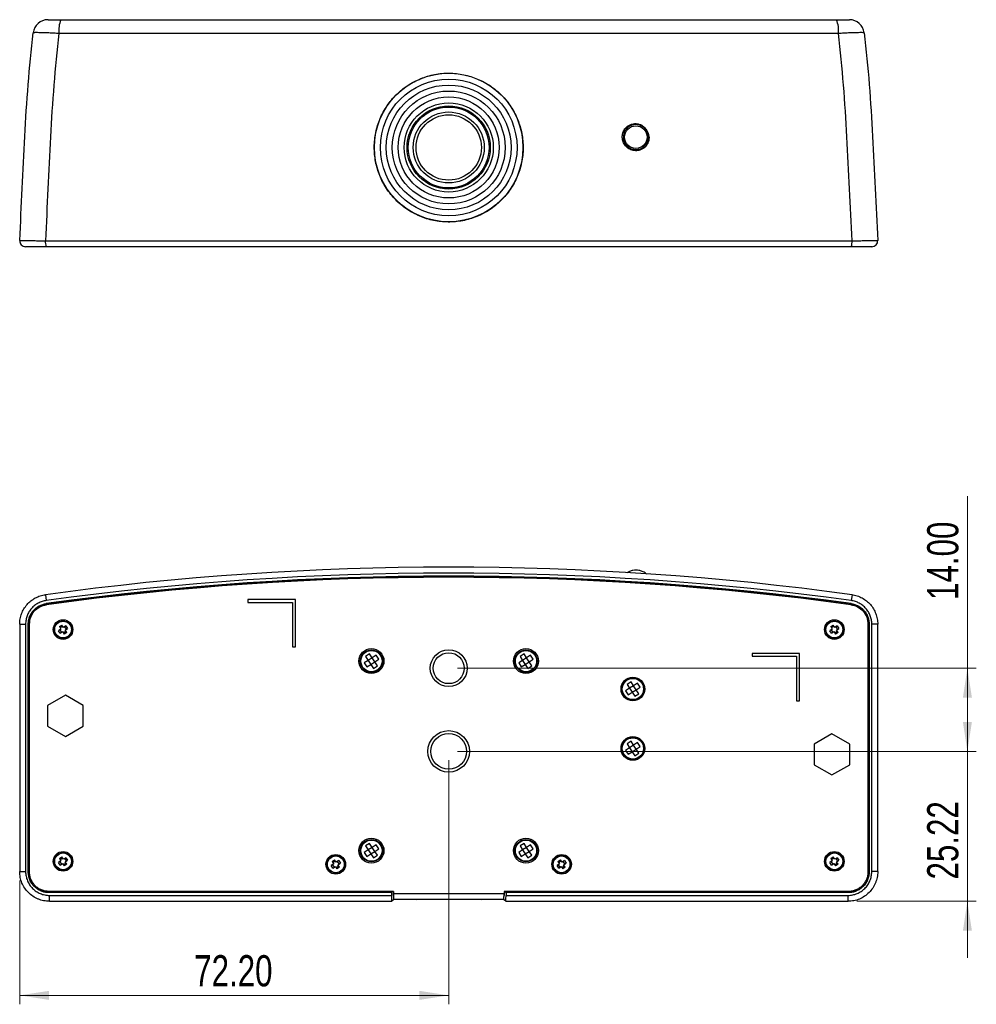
# Model space of a CAD drawing. Header units: millimetres. Extents: x 25 to 391, y 50 to 266.
# Tile 2 of 9: x 93 to 201, y 50 to 160. Entities that reach past the tile are written whole.
import ezdxf

# ---------------------------------------------------------------- set-up
doc = ezdxf.new("R2010")
doc.units = ezdxf.units.MM
doc.styles.add('SLDTEXTSTYLE0', font='TXT', dxfattribs={"width": 0.75})
doc.dimstyles.new('SLDDIMSTYLE2', dxfattribs={"dimtxt": 3.5, "dimasz": 3.302, "dimexe": 0, "dimexo": 0.0625, "dimgap": 0.875, "dimtad": 1, "dimlfac": 1.5, "dimrnd": 1e-09, "dimzin": 4, "dimdsep": 46, "dimtxsty": 'SLDTEXTSTYLE0', "dimsah": 1, "dimcen": 0.09, "dimadec": 0, "dimazin": 1, "dimtfac": 1, "dimtofl": 0, "dimtmove": 0, "dimatfit": 3, "dimfxl": 1, "dimfrac": 2, "dimtolj": 1, "dimtzin": 12, "dimarcsym": 0})
doc.dimstyles.new('SLDDIMSTYLE3', dxfattribs={"dimtxt": 3.5, "dimasz": 3.302, "dimexe": 0, "dimexo": 0.0625, "dimgap": 0.875, "dimtad": 1, "dimlfac": 1.5, "dimrnd": 1e-09, "dimzin": 12, "dimdsep": 46, "dimtxsty": 'SLDTEXTSTYLE0', "dimsah": 1, "dimcen": 0.09, "dimadec": 0, "dimazin": 3, "dimtfac": 1, "dimtmove": 0, "dimatfit": 0, "dimfxl": 1, "dimfrac": 2, "dimtolj": 1, "dimtzin": 12, "dimarcsym": 0})

# ---------------------------------------------------------------- blocks, each defined once
blk = doc.blocks.new('_D_2')
at = {"color": 7, "linetype": 'Continuous', "lineweight": 0}
for p, q in [((199.58, 87.68), (199.58, 106.97)), ((142.39, 87.68), (200.58, 87.68)), ((199.58, 87.68), (199.58, 78.35)), ((142.39, 78.35), (200.58, 78.35))]:
    blk.add_line(p, q, dxfattribs=at)
at = {"color": 7, "linetype": 'Continuous', "lineweight": 18}
for points in [[(199.58, 87.68), (199.08, 84.38), (200.09, 84.38)], [(199.58, 78.35), (200.09, 81.65), (199.08, 81.65)]]:
    blk.add_solid(points, dxfattribs=at)
at = {"color": 7, "linetype": 'Continuous', "lineweight": 18, "insert": (195.07, 95.34), "char_height": 3.5, "attachment_point": 1, "rotation": 90, "style": 'SLDTEXTSTYLE0'}
blk.add_mtext('14.00', dxfattribs=at)
blk = doc.blocks.new('_D_3')
at = {"color": 7, "linetype": 'Continuous', "lineweight": 0}
for p, q in [((199.58, 78.35), (199.58, 84.7)), ((142.39, 78.35), (200.58, 78.35)), ((199.58, 78.35), (199.58, 61.53)), ((187.19, 61.53), (200.58, 61.53)), ((199.58, 61.53), (199.58, 55.18))]:
    blk.add_line(p, q, dxfattribs=at)
at = {"color": 7, "linetype": 'Continuous', "lineweight": 18}
for points in [[(199.58, 78.35), (200.09, 81.65), (199.08, 81.65)], [(199.58, 61.53), (199.08, 58.23), (200.09, 58.23)]]:
    blk.add_solid(points, dxfattribs=at)
at = {"color": 7, "linetype": 'Continuous', "lineweight": 18, "insert": (195.07, 63.98), "char_height": 3.5, "attachment_point": 1, "rotation": 90, "style": 'SLDTEXTSTYLE0'}
blk.add_mtext('25.22', dxfattribs=at)
blk = doc.blocks.new('_D_4')
at = {"color": 7, "linetype": 'Continuous', "lineweight": 0}
for p, q in [((141.39, 77.35), (141.39, 49.98)), ((93.26, 63.86), (93.26, 49.98)), ((141.39, 50.98), (93.26, 50.98))]:
    blk.add_line(p, q, dxfattribs=at)
at = {"color": 7, "linetype": 'Continuous', "lineweight": 18}
for points in [[(93.26, 50.98), (96.56, 50.47), (96.56, 51.49)], [(141.39, 50.98), (138.09, 51.49), (138.09, 50.47)]]:
    blk.add_solid(points, dxfattribs=at)
at = {"color": 7, "linetype": 'Continuous', "lineweight": 18, "insert": (112.84, 55.49), "char_height": 3.5, "attachment_point": 1, "style": 'SLDTEXTSTYLE0'}
blk.add_mtext('72.20', dxfattribs=at)

msp = doc.modelspace()

# ---------------------------------------------------------------- linework, layer by layer
at = {"color": 7, "linetype": 'Continuous', "lineweight": 25}
for p, q in [((97.8835, 160.4277), (184.8985, 160.4277)), ((185.1171, 158.8806), (97.6649, 158.8806)), ((96.1439, 135.629), (186.6381, 135.629)), ((186.5476, 134.961), (96.2344, 134.961)), ((96.1439, 95.9276), (96.2344, 95.2671)), ((124.1919, 95.4026), (118.8586, 95.4026)), ((118.8586, 95.4026), (118.8586, 95.0692)), ((118.8586, 95.0692), (123.8586, 95.0692)), ((123.8586, 95.0692), (123.8586, 90.0692)), ((124.1919, 90.0692), (124.1919, 95.4026)), ((186.6381, 95.9276), (186.5476, 95.2671)), ((96.2454, 94.9319), (96.2501, 94.8973)), ((186.5366, 94.9319), (186.5319, 94.8973)), ((93.2598, 92.6244), (93.2598, 64.8613)), ((93.9264, 92.6244), (93.9264, 64.8613)), ((94.2253, 64.8305), (94.2253, 92.6198)), ((94.2253, 92.6198), (94.2602, 92.6198)), ((94.2602, 64.8305), (94.2602, 92.6198)), ((94.3586, 64.8305), (94.3586, 92.6198)), ((97.8936, 92.0619), (97.6146, 91.8796)), ((97.7969, 91.6005), (97.6146, 91.8796)), ((97.7113, 92.3409), (97.9904, 92.5232)), ((97.7113, 92.3409), (97.8936, 92.0619)), ((97.7541, 91.9707), (97.9364, 91.6917)), ((97.7969, 91.6005), (98.0759, 91.7828)), ((98.0815, 92.3837), (97.8025, 92.2014)), ((98.1727, 92.2442), (97.9904, 92.5232)), ((98.0759, 91.7828), (98.2583, 91.5038)), ((98.1671, 91.6433), (98.4462, 91.8256)), ((98.4517, 92.4265), (98.1727, 92.2442)), ((98.5373, 91.6861), (98.2583, 91.5038)), ((98.4945, 92.0563), (98.3122, 92.3353)), ((98.355, 91.9651), (98.6341, 92.1474)), ((98.5373, 91.6861), (98.355, 91.9651)), ((98.4517, 92.4265), (98.6341, 92.1474)), ((184.427, 92.0619), (184.1479, 91.8796)), ((184.3302, 91.6005), (184.1479, 91.8796)), ((184.2447, 92.3409), (184.5237, 92.5232)), ((184.2447, 92.3409), (184.427, 92.0619)), ((184.2874, 91.9707), (184.4698, 91.6917)), ((184.3302, 91.6005), (184.6093, 91.7828)), ((184.6149, 92.3837), (184.3358, 92.2014)), ((184.706, 92.2442), (184.5237, 92.5232)), ((184.6093, 91.7828), (184.7916, 91.5038)), ((184.7004, 91.6433), (184.9795, 91.8256)), ((184.9851, 92.4265), (184.706, 92.2442)), ((185.0707, 91.6861), (184.7916, 91.5038)), ((185.0279, 92.0563), (184.8456, 92.3353)), ((184.8883, 91.9651), (185.1674, 92.1474)), ((185.0707, 91.6861), (184.8883, 91.9651)), ((184.9851, 92.4265), (185.1674, 92.1474)), ((188.4234, 92.6198), (188.4234, 64.8305)), ((188.5567, 92.6198), (188.5218, 92.6198)), ((188.5218, 92.6198), (188.5218, 64.8305)), ((188.5567, 92.6198), (188.5567, 64.8305)), ((188.8555, 64.8613), (188.8555, 92.6244)), ((189.5222, 64.8613), (189.5222, 92.6244)), ((123.8586, 90.0692), (124.1919, 90.0692)), ((132.3552, 88.5576), (131.9087, 88.2659)), ((132.51, 89.2958), (132.0635, 89.0041)), ((132.0635, 89.0041), (132.3552, 88.5576)), ((132.8017, 88.8493), (132.3552, 88.5576)), ((132.3552, 88.5576), (132.6469, 88.1111)), ((132.8017, 88.8493), (132.51, 89.2958)), ((132.6469, 88.1111), (133.0934, 88.4028)), ((133.2482, 89.141), (132.8017, 88.8493)), ((133.0934, 88.4028), (132.8017, 88.8493)), ((133.0934, 88.4028), (133.5399, 88.6945)), ((133.3851, 87.9563), (133.0934, 88.4028)), ((133.5399, 88.6945), (133.2482, 89.141)), ((149.6886, 88.5576), (149.2421, 88.2659)), ((149.8433, 89.2958), (149.3969, 89.0041)), ((149.3969, 89.0041), (149.6886, 88.5576)), ((150.135, 88.8493), (149.6886, 88.5576)), ((149.6886, 88.5576), (149.9803, 88.1111)), ((150.135, 88.8493), (149.8433, 89.2958)), ((149.9803, 88.1111), (150.4268, 88.4028)), ((150.5815, 89.141), (150.135, 88.8493)), ((150.4268, 88.4028), (150.135, 88.8493)), ((150.4268, 88.4028), (150.8732, 88.6945)), ((150.7185, 87.9563), (150.4268, 88.4028)), ((150.8732, 88.6945), (150.5815, 89.141)), ((180.7567, 89.3468), (175.4234, 89.3468)), ((175.4234, 89.3468), (175.4234, 89.0135)), ((175.4234, 89.0135), (180.4234, 89.0135)), ((180.4234, 89.0135), (180.4234, 84.0135)), ((180.7567, 84.0135), (180.7567, 89.3468)), ((131.9087, 88.2659), (132.2004, 87.8194)), ((132.2004, 87.8194), (132.6469, 88.1111)), ((132.6469, 88.1111), (132.9386, 87.6646)), ((132.9386, 87.6646), (133.3851, 87.9563)), ((149.2421, 88.2659), (149.5338, 87.8194)), ((149.5338, 87.8194), (149.9803, 88.1111)), ((149.9803, 88.1111), (150.272, 87.6646)), ((150.272, 87.6646), (150.7185, 87.9563)), ((161.8433, 86.1624), (161.3969, 85.8707)), ((162.135, 85.7159), (161.8433, 86.1624)), ((161.6886, 85.4242), (161.2421, 85.1325)), ((161.2421, 85.1325), (161.5338, 84.686)), ((161.3969, 85.8707), (161.6886, 85.4242)), ((162.135, 85.7159), (161.6886, 85.4242)), ((161.6886, 85.4242), (161.9803, 84.9777)), ((161.9803, 84.9777), (162.4268, 85.2694)), ((162.5815, 86.0076), (162.135, 85.7159)), ((162.4268, 85.2694), (162.135, 85.7159)), ((162.4268, 85.2694), (162.8732, 85.5611)), ((162.7185, 84.823), (162.4268, 85.2694)), ((162.8732, 85.5611), (162.5815, 86.0076)), ((98.391, 84.6562), (96.391, 83.5015)), ((100.391, 83.5015), (98.391, 84.6562)), ((161.5338, 84.686), (161.9803, 84.9777)), ((161.9803, 84.9777), (162.272, 84.5312)), ((162.272, 84.5312), (162.7185, 84.823)), ((180.4234, 84.0135), (180.7567, 84.0135)), ((96.391, 83.5015), (96.391, 81.1921)), ((100.391, 81.1921), (100.391, 83.5015)), ((96.391, 81.1921), (98.391, 80.0374)), ((98.391, 80.0374), (100.391, 81.1921)), ((184.391, 80.3229), (182.391, 79.1682)), ((186.391, 79.1682), (184.391, 80.3229)), ((161.6886, 78.7576), (161.2421, 78.4659)), ((161.2421, 78.4659), (161.5338, 78.0194)), ((161.8433, 79.4958), (161.3969, 79.2041)), ((161.3969, 79.2041), (161.6886, 78.7576)), ((162.135, 79.0493), (161.6886, 78.7576)), ((161.6886, 78.7576), (161.9803, 78.3111)), ((162.135, 79.0493), (161.8433, 79.4958)), ((161.9803, 78.3111), (162.4268, 78.6028)), ((162.5815, 79.341), (162.135, 79.0493)), ((162.4268, 78.6028), (162.135, 79.0493)), ((162.4268, 78.6028), (162.8732, 78.8945)), ((162.7185, 78.1563), (162.4268, 78.6028)), ((162.8732, 78.8945), (162.5815, 79.341)), ((182.391, 79.1682), (182.391, 76.8588)), ((186.391, 76.8588), (186.391, 79.1682)), ((161.5338, 78.0194), (161.9803, 78.3111)), ((161.9803, 78.3111), (162.272, 77.8646)), ((162.272, 77.8646), (162.7185, 78.1563)), ((182.391, 76.8588), (184.391, 75.7041)), ((184.391, 75.7041), (186.391, 76.8588)), ((132.51, 68.0291), (132.0635, 67.7374)), ((132.0635, 67.7374), (132.3552, 67.2909)), ((132.8017, 67.5826), (132.3552, 67.2909)), ((132.8017, 67.5826), (132.51, 68.0291)), ((133.2482, 67.8743), (132.8017, 67.5826)), ((133.0934, 67.1361), (132.8017, 67.5826)), ((133.0934, 67.1361), (133.5399, 67.4278)), ((133.5399, 67.4278), (133.2482, 67.8743)), ((149.8433, 68.0291), (149.3969, 67.7374)), ((149.3969, 67.7374), (149.6886, 67.2909)), ((150.135, 67.5826), (149.6886, 67.2909)), ((150.135, 67.5826), (149.8433, 68.0291)), ((150.5815, 67.8743), (150.135, 67.5826)), ((150.4268, 67.1361), (150.135, 67.5826)), ((150.4268, 67.1361), (150.8732, 67.4278)), ((150.8732, 67.4278), (150.5815, 67.8743)), ((97.7113, 66.3409), (97.9904, 66.5232)), ((97.7113, 66.3409), (97.8936, 66.0619)), ((98.0815, 66.3837), (97.8025, 66.2014)), ((98.1727, 66.2442), (97.9904, 66.5232)), ((98.4517, 66.4265), (98.1727, 66.2442)), ((98.4945, 66.0563), (98.3122, 66.3353)), ((98.4517, 66.4265), (98.6341, 66.1474)), ((132.3552, 67.2909), (131.9087, 66.9992)), ((131.9087, 66.9992), (132.2004, 66.5527)), ((132.2004, 66.5527), (132.6469, 66.8444)), ((132.3552, 67.2909), (132.6469, 66.8444)), ((132.6469, 66.8444), (133.0934, 67.1361)), ((132.6469, 66.8444), (132.9386, 66.3979)), ((132.9386, 66.3979), (133.3851, 66.6896)), ((133.3851, 66.6896), (133.0934, 67.1361)), ((149.6886, 67.2909), (149.2421, 66.9992)), ((149.2421, 66.9992), (149.5338, 66.5527)), ((149.5338, 66.5527), (149.9803, 66.8444)), ((149.6886, 67.2909), (149.9803, 66.8444)), ((149.9803, 66.8444), (150.4268, 67.1361)), ((149.9803, 66.8444), (150.272, 66.3979)), ((150.272, 66.3979), (150.7185, 66.6896)), ((150.7185, 66.6896), (150.4268, 67.1361)), ((184.2447, 66.3409), (184.5237, 66.5232)), ((184.2447, 66.3409), (184.427, 66.0619)), ((184.6149, 66.3837), (184.3358, 66.2014)), ((184.706, 66.2442), (184.5237, 66.5232)), ((184.9851, 66.4265), (184.706, 66.2442)), ((185.0279, 66.0563), (184.8456, 66.3353)), ((184.9851, 66.4265), (185.1674, 66.1474)), ((97.8936, 66.0619), (97.6146, 65.8796)), ((97.7969, 65.6005), (97.6146, 65.8796)), ((97.7541, 65.9707), (97.9364, 65.6917)), ((97.7969, 65.6005), (98.0759, 65.7828)), ((98.0759, 65.7828), (98.2583, 65.5038)), ((98.1671, 65.6433), (98.4462, 65.8256)), ((98.5373, 65.6861), (98.2583, 65.5038)), ((98.355, 65.9651), (98.6341, 66.1474)), ((98.5373, 65.6861), (98.355, 65.9651)), ((128.4936, 65.7285), (128.2146, 65.5462)), ((128.3969, 65.2672), (128.2146, 65.5462)), ((128.3113, 66.0076), (128.5904, 66.1899)), ((128.3113, 66.0076), (128.4936, 65.7285)), ((128.3541, 65.6374), (128.5364, 65.3583)), ((128.3969, 65.2672), (128.6759, 65.4495)), ((128.6815, 66.0504), (128.4025, 65.8681)), ((128.7727, 65.9109), (128.5904, 66.1899)), ((128.6759, 65.4495), (128.8583, 65.1704)), ((128.7671, 65.31), (129.0462, 65.4923)), ((129.0517, 66.0932), (128.7727, 65.9109)), ((129.1373, 65.3527), (128.8583, 65.1704)), ((129.0945, 65.723), (128.9122, 66.002)), ((128.955, 65.6318), (129.2341, 65.8141)), ((129.1373, 65.3527), (128.955, 65.6318)), ((129.0517, 66.0932), (129.2341, 65.8141)), ((153.827, 65.7285), (153.5479, 65.5462)), ((153.7302, 65.2672), (153.5479, 65.5462)), ((153.6447, 66.0076), (153.9237, 66.1899)), ((153.6447, 66.0076), (153.827, 65.7285)), ((153.6874, 65.6374), (153.8698, 65.3583)), ((153.7302, 65.2672), (154.0093, 65.4495)), ((154.0149, 66.0504), (153.7358, 65.8681)), ((154.106, 65.9109), (153.9237, 66.1899)), ((154.0093, 65.4495), (154.1916, 65.1704)), ((154.1004, 65.31), (154.3795, 65.4923)), ((154.3851, 66.0932), (154.106, 65.9109)), ((154.4707, 65.3527), (154.1916, 65.1704)), ((154.4279, 65.723), (154.2456, 66.002)), ((154.2883, 65.6318), (154.5674, 65.8141)), ((154.4707, 65.3527), (154.2883, 65.6318)), ((154.3851, 66.0932), (154.5674, 65.8141)), ((184.427, 66.0619), (184.1479, 65.8796)), ((184.3302, 65.6005), (184.1479, 65.8796)), ((184.2874, 65.9707), (184.4698, 65.6917)), ((184.3302, 65.6005), (184.6093, 65.7828)), ((184.6093, 65.7828), (184.7916, 65.5038)), ((184.7004, 65.6433), (184.9795, 65.8256)), ((185.0707, 65.6861), (184.7916, 65.5038)), ((184.8883, 65.9651), (185.1674, 66.1474)), ((185.0707, 65.6861), (184.8883, 65.9651)), ((94.2253, 64.8305), (94.2602, 64.8305)), ((188.5567, 64.8305), (188.5218, 64.8305)), ((135.1814, 62.6359), (96.5546, 62.6359)), ((96.5546, 62.5026), (96.5546, 62.5375)), ((135.0035, 62.5375), (96.5546, 62.5375)), ((134.9616, 62.5026), (96.5546, 62.5026)), ((96.5907, 62.198), (134.9616, 62.198)), ((134.9616, 62.5026), (135.0035, 62.5375)), ((134.9616, 62.5026), (134.9616, 62.198)), ((135.0035, 62.5375), (135.0035, 62.6359)), ((135.1782, 62.6359), (135.1782, 62.1757)), ((135.1835, 62.1749), (135.1782, 62.1757)), ((135.1834, 62.1757), (135.1782, 62.1757)), ((135.1814, 62.6359), (135.1814, 62.4026)), ((135.1814, 62.4026), (147.6006, 62.4026)), ((147.5985, 62.1749), (147.6038, 62.1757)), ((147.6038, 62.1757), (147.5985, 62.1757)), ((147.6006, 62.6359), (147.6006, 62.4026)), ((186.2274, 62.6359), (147.6006, 62.6359)), ((147.6038, 62.6359), (147.6038, 62.1757)), ((147.7785, 62.6359), (147.7785, 62.5375)), ((147.7785, 62.5375), (147.8204, 62.5026)), ((186.2274, 62.5375), (147.7785, 62.5375)), ((147.8204, 62.5026), (147.8204, 62.198)), ((186.2274, 62.5026), (147.8204, 62.5026)), ((147.8204, 62.198), (186.1913, 62.198)), ((186.2274, 62.5026), (186.2274, 62.5375)), ((96.5907, 61.5313), (134.9965, 61.5313)), ((135.2428, 61.7359), (134.998, 61.532)), ((147.5657, 61.7359), (135.2163, 61.7359)), ((147.7839, 61.532), (147.5392, 61.7359)), ((147.7855, 61.5313), (186.1913, 61.5313))]:
    msp.add_line(p, q, dxfattribs=at)
at = {"color": 1, "linetype": 'Continuous', "lineweight": 25}
for p, q in [((96.2501, 94.8973), (96.2635, 94.7998)), ((186.5319, 94.8973), (186.5185, 94.7998)), ((93.2598, 92.6244), (93.9264, 92.6244)), ((94.2602, 92.6198), (94.3586, 92.6198)), ((188.5218, 92.6198), (188.4234, 92.6198)), ((189.5222, 92.6244), (188.8555, 92.6244)), ((93.2598, 64.8613), (93.9264, 64.8613)), ((94.2602, 64.8305), (94.3586, 64.8305)), ((188.5218, 64.8305), (188.4234, 64.8305)), ((189.5222, 64.8613), (188.8555, 64.8613)), ((96.5546, 62.5375), (96.5546, 62.6359)), ((96.5907, 61.5313), (96.5907, 62.198)), ((186.1913, 61.5313), (186.1913, 62.198)), ((186.2274, 62.5375), (186.2274, 62.6359))]:
    msp.add_line(p, q, dxfattribs=at)
at = {"color": 7, "linetype": 'Continuous', "lineweight": 25, "flags": 128}
for points in [[(138.0742, 61.7359), (137.731, 61.7002), (137.3878, 61.7359)], [(145.3942, 61.7359), (145.051, 61.7002), (144.7078, 61.7359)]]:
    msp.add_lwpolyline(points, dxfattribs=at)
at = {"color": 7, "linetype": 'Continuous', "lineweight": 25}
for centre, radius in [((141.391, 146.0944), 8.3333), ((141.391, 146.0944), 7.6667), ((141.391, 146.0944), 7), ((141.391, 146.0944), 6.3333), ((141.391, 146.0944), 5.6667), ((141.391, 146.0944), 5), ((141.391, 146.0944), 4.6667), ((141.391, 146.0944), 4.5333), ((141.391, 146.0944), 3.9825), ((141.391, 146.0944), 3.6667), ((162.391, 147.261), 1.2667), ((98.1243, 92.0135), 1.1), ((98.1243, 92.0135), 0.9732), ((98.1243, 92.0135), 0.9399), ((184.6577, 92.0135), 1.1), ((184.6577, 92.0135), 0.9732), ((184.6577, 92.0135), 0.9399), ((132.7243, 88.4802), 1.4), ((132.7243, 88.4802), 1.2577), ((132.7243, 88.4802), 1.191), ((141.391, 87.6802), 2.0667), ((150.0577, 88.4802), 1.4), ((150.0577, 88.4802), 1.2577), ((150.0577, 88.4802), 1.191), ((141.391, 87.6802), 1.7333), ((162.0577, 85.3468), 1.3333), ((162.0577, 85.3468), 1.2577), ((162.0577, 85.3468), 1.191), ((141.391, 78.3468), 2.3333), ((141.391, 78.3468), 2), ((162.0577, 78.6802), 1.3333), ((162.0577, 78.6802), 1.2577), ((162.0577, 78.6802), 1.191), ((132.7243, 67.2135), 1.4), ((150.0577, 67.2135), 1.4), ((132.7243, 67.2135), 1.2577), ((132.7243, 67.2135), 1.191), ((150.0577, 67.2135), 1.2577), ((150.0577, 67.2135), 1.191), ((98.1243, 66.0135), 1.1), ((98.1243, 66.0135), 0.9732), ((98.1243, 66.0135), 0.9399), ((128.7243, 65.6802), 1.1), ((128.7243, 65.6802), 0.9732), ((128.7243, 65.6802), 0.9399), ((154.0577, 65.6802), 1.1), ((154.0577, 65.6802), 0.9732), ((154.0577, 65.6802), 0.9399), ((184.6577, 66.0135), 1.1), ((184.6577, 66.0135), 0.9732), ((184.6577, 66.0135), 0.9399)]:
    msp.add_circle(centre, radius, dxfattribs=at)
for centre, radius, start, end in [((96.4381, 158.761), 1.6667, 90, 173.341629), ((100.6985, 159.2409), 3.055, 157.139858, 186.772675), ((182.0835, 159.2409), 3.055, 353.227325, 22.860142), ((186.3439, 158.761), 1.6667, 6.658371, 90), ((161.0165, 148.0156), 0.4701, 32.014733, 48.150654), ((162.391, 147.261), 1.4, 286.524144, 134.192086), ((162.3768, 145.6931), 0.4701, 12.565577, 28.701498), ((93.9264, 135.6277), 0.6667, 177.062858, 270), ((97.4428, 135.4649), 1.3093, 172.796941, 202.632832), ((185.3392, 135.4649), 1.3093, 337.367168, 7.203059), ((188.8555, 135.6277), 0.6667, 270, 2.937142), ((141.391, -234.3198), 333.3327, 82.198493, 97.801507), ((141.391, -234.3198), 332.666, 82.198493, 97.801507), ((141.391, -234.3198), 332.3324, 82.192527, 97.807473), ((141.391, -234.3198), 332.2975, 82.192527, 97.807473), ((141.391, -234.3198), 332.199, 82.192527, 97.807473)]:
    msp.add_arc(centre, radius, start, end, dxfattribs=at)
for centre, start_param, end_param in [((134.9965, 62.198), 1.57079633, 3.18522588), ((135.2163, 62.4026), 1.57079633, 3.14159265), ((147.5657, 62.4026), 3.14159265, 4.71238898), ((147.7855, 62.198), 3.09795942, 4.71238898)]:
    msp.add_ellipse(centre, major_axis=(0, 0.6667), ratio=0.05240778, start_param=start_param, end_param=end_param, dxfattribs=at)
for points, knots in [([(96.4381, 160.4277), (96.4381, 160.4277), (96.4473, 160.4277), (96.4831, 160.4277), (96.5096, 160.4277), (96.58, 160.4277), (96.6242, 160.4277), (96.7266, 160.4277), (96.7851, 160.4277), (96.9172, 160.4277), (96.9904, 160.4277), (97.146, 160.4277), (97.229, 160.4277), (97.4944, 160.4277), (97.6843, 160.4277), (97.8835, 160.4277)], [0, 0, 0, 0, 0.125, 0.125, 0.25, 0.25, 0.375, 0.375, 0.5, 0.5, 0.625, 0.625, 0.75, 0.75, 1, 1, 1, 1]), ([(184.8985, 160.4277), (184.9981, 160.4277), (185.0966, 160.4277), (185.2859, 160.4277), (185.3771, 160.4277), (185.5529, 160.4277), (185.6375, 160.4277), (185.7932, 160.4277), (185.8652, 160.4277), (185.9971, 160.4277), (186.0566, 160.4277), (186.1587, 160.4277), (186.202, 160.4277), (186.308, 160.4277), (186.3439, 160.4277), (186.3439, 160.4277)], [0, 0, 0, 0, 0.125, 0.125, 0.25, 0.25, 0.375, 0.375, 0.5, 0.5, 0.625, 0.625, 0.75, 0.75, 1, 1, 1, 1]), ([(93.2607, 135.6619), (93.3604, 137.6063), (93.451, 139.5514), (93.6319, 143.4407), (93.7222, 145.385), (93.935, 149.2717), (94.0582, 151.213), (94.3691, 155.0889), (94.5573, 157.0235), (94.7827, 158.9543)], [0, 0, 0, 0, 0.25, 0.25, 0.5, 0.5, 0.75, 0.75, 1, 1, 1, 1]), ([(97.6649, 158.8806), (97.4663, 158.8914), (97.2731, 158.9013), (96.8971, 158.9195), (96.7132, 158.9279), (96.3611, 158.9428), (96.1958, 158.9492), (95.886, 158.9601), (95.7404, 158.9646), (95.4774, 158.9713), (95.3608, 158.9735), (95.1567, 158.9757), (95.0686, 158.9757), (94.9278, 158.9733), (94.8746, 158.9711), (94.8023, 158.9643), (94.7833, 158.9598), (94.7827, 158.9543)], [0, 0, 0, 0, 0.125, 0.125, 0.25, 0.25, 0.375, 0.375, 0.5, 0.5, 0.625, 0.625, 0.75, 0.75, 0.875, 0.875, 1, 1, 1, 1]), ([(97.6649, 158.8806), (97.4389, 156.9534), (97.2506, 155.0224), (96.9397, 151.1534), (96.8167, 149.2154), (96.6042, 145.3355), (96.514, 143.3945), (96.3334, 139.5119), (96.2431, 137.5702), (96.1439, 135.629)], [0, 0, 0, 0, 0.25, 0.25, 0.5, 0.5, 0.75, 0.75, 1, 1, 1, 1]), ([(187.9993, 158.9543), (187.9987, 158.9598), (187.9801, 158.9643), (187.9084, 158.971), (187.8549, 158.9733), (187.7135, 158.9757), (187.627, 158.9757), (187.4235, 158.9735), (187.3051, 158.9713), (187.0424, 158.9646), (186.8991, 158.9602), (186.5893, 158.9494), (186.4208, 158.9428), (186.0708, 158.928), (185.8891, 158.9197), (185.512, 158.9014), (185.3157, 158.8913), (185.1171, 158.8806)], [0, 0, 0, 0, 0.125, 0.125, 0.25, 0.25, 0.375, 0.375, 0.5, 0.5, 0.625, 0.625, 0.75, 0.75, 0.875, 0.875, 1, 1, 1, 1]), ([(186.6381, 135.629), (186.5389, 137.5699), (186.4486, 139.5111), (186.2681, 143.3932), (186.1778, 145.3343), (185.9654, 149.2131), (185.8425, 151.1512), (185.5314, 155.0222), (185.343, 156.9536), (185.1171, 158.8806)], [0, 0, 0, 0, 0.25, 0.25, 0.5, 0.5, 0.75, 0.75, 1, 1, 1, 1]), ([(187.9993, 158.9543), (188.2247, 157.0237), (188.4129, 155.0887), (188.724, 151.2108), (188.8471, 149.2694), (189.0598, 145.3838), (189.1502, 143.4394), (189.331, 139.5506), (189.4216, 137.6061), (189.5213, 135.6619)], [0, 0, 0, 0, 0.25, 0.25, 0.5, 0.5, 0.75, 0.75, 1, 1, 1, 1]), ([(147.8804, 151.3336), (147.5333, 151.7623), (147.15, 152.1498), (146.5227, 152.6718), (146.3049, 152.8358), (145.8512, 153.1435), (145.6147, 153.2874), (144.8931, 153.6791), (144.3919, 153.8905), (143.6102, 154.1336), (143.3436, 154.2025), (142.8043, 154.3134), (142.534, 154.3552), (141.7212, 154.4406), (141.1769, 154.4446), (140.3565, 154.3695), (140.0827, 154.3307), (139.5459, 154.2275), (139.0167, 154.0985), (138.5028, 153.9186), (137.9965, 153.7131), (137.746, 153.5967), (137.0166, 153.2129), (136.5622, 152.9131), (135.9272, 152.3992), (135.7233, 152.2172), (135.3317, 151.8309), (135.1453, 151.6278), (134.6218, 150.9983), (134.3166, 150.5483), (133.9248, 149.8275), (133.8047, 149.5782), (133.5916, 149.073), (133.4981, 148.8168), (133.256, 148.0376), (133.1454, 147.5042), (133.0297, 146.4083), (133.0266, 145.8622), (133.1007, 145.05), (133.1387, 144.7801), (133.2415, 144.2423), (133.3069, 143.9732), (133.5399, 143.1857), (133.7446, 142.682), (134.1247, 141.9577), (134.2641, 141.7211), (134.5668, 141.2608), (134.7284, 141.04), (135.2424, 140.4046), (135.624, 140.0169), (136.2562, 139.49), (136.4773, 139.3236), (136.9299, 139.0166), (137.3952, 138.7333), (137.8855, 138.4968), (138.3883, 138.284), (138.6473, 138.1891), (139.4351, 137.9439), (139.9686, 137.8342), (140.7808, 137.7481), (141.0536, 137.7325), (141.6032, 137.7284), (141.8792, 137.74), (142.6953, 137.8146), (143.2296, 137.9168), (144.0162, 138.1489), (144.2773, 138.2401), (144.786, 138.4466), (145.0335, 138.5617), (145.7563, 138.9414), (146.2118, 139.2403), (146.8541, 139.7595), (147.0592, 139.9429), (147.4477, 140.3259), (147.8159, 140.7265), (148.1439, 141.1616), (148.4514, 141.6143), (148.5956, 141.8508), (148.9881, 142.5728), (149.1997, 143.0738), (149.5243, 144.1145), (149.6368, 144.6589), (149.7515, 145.7427), (149.756, 146.2866), (149.6819, 147.1053), (149.6433, 147.3794), (149.5406, 147.9167), (149.412, 148.446), (149.2329, 148.9597), (149.0282, 149.4654), (148.9127, 149.715), (148.5289, 150.4466), (148.2275, 150.9049), (147.8804, 151.3336)], [0, 0, 0, 0, 0.03125, 0.03125, 0.046875, 0.046875, 0.0625, 0.0625, 0.09375, 0.09375, 0.109375, 0.109375, 0.125, 0.125, 0.15625, 0.15625, 0.171875, 0.171875, 0.1875, 0.203125, 0.203125, 0.21875, 0.21875, 0.25, 0.25, 0.265625, 0.265625, 0.28125, 0.28125, 0.3125, 0.3125, 0.328125, 0.328125, 0.34375, 0.34375, 0.375, 0.375, 0.40625, 0.40625, 0.421875, 0.421875, 0.4375, 0.4375, 0.46875, 0.46875, 0.484375, 0.484375, 0.5, 0.5, 0.53125, 0.53125, 0.546875, 0.546875, 0.5625, 0.578125, 0.578125, 0.59375, 0.59375, 0.625, 0.625, 0.640625, 0.640625, 0.65625, 0.65625, 0.6875, 0.6875, 0.703125, 0.703125, 0.71875, 0.71875, 0.75, 0.75, 0.765625, 0.765625, 0.78125, 0.796875, 0.796875, 0.8125, 0.8125, 0.84375, 0.84375, 0.875, 0.875, 0.90625, 0.90625, 0.921875, 0.921875, 0.9375, 0.953125, 0.953125, 0.96875, 0.96875, 1, 1, 1, 1]), ([(162.8357, 145.7954), (162.7542, 145.7712), (162.6699, 145.7537), (162.5019, 145.7331), (162.4175, 145.7298), (162.2478, 145.7372), (162.1622, 145.7481), (161.9965, 145.7834), (161.9155, 145.8078), (161.7575, 145.8702), (161.68, 145.9085), (161.5348, 145.9961), (161.4662, 146.0456), (161.3372, 146.1561), (161.2764, 146.2176), (161.1675, 146.348), (161.1188, 146.4173), (161.0329, 146.5639), (160.9955, 146.6419), (160.9352, 146.8007), (160.9118, 146.8821), (160.8785, 147.0487), (160.8687, 147.1345), (160.8636, 147.3043), (160.868, 147.3888), (160.8909, 147.5569), (160.9096, 147.6412), (160.9601, 147.8033), (160.9919, 147.8816), (161.0682, 148.0329), (161.1134, 148.1064), (161.2139, 148.2431), (161.2694, 148.3068), (161.3301, 148.3658)], [0, 0, 0, 0, 0.0625, 0.0625, 0.125, 0.125, 0.1875, 0.1875, 0.25, 0.25, 0.3125, 0.3125, 0.375, 0.375, 0.4375, 0.4375, 0.5, 0.5, 0.5625, 0.5625, 0.625, 0.625, 0.6875, 0.6875, 0.75, 0.75, 0.8125, 0.8125, 0.875, 0.875, 0.9375, 0.9375, 1, 1, 1, 1]), ([(161.4151, 148.2648), (161.3597, 148.211), (161.3091, 148.1529), (161.2173, 148.0282), (161.1761, 147.9611), (161.1064, 147.8231), (161.0775, 147.7516), (161.0314, 147.6037), (161.0143, 147.5268), (160.9933, 147.3733), (160.9893, 147.2962), (160.994, 147.1413), (161.0029, 147.0629), (161.0333, 146.9108), (161.0546, 146.8366), (161.1097, 146.6916), (161.1437, 146.6204), (161.2222, 146.4865), (161.2666, 146.4233), (161.366, 146.3042), (161.4215, 146.2481), (161.5394, 146.1471), (161.602, 146.1019), (161.7346, 146.022), (161.8053, 145.9871), (161.9496, 145.9302), (162.0234, 145.9079), (162.1747, 145.8757), (162.2528, 145.8657), (162.4076, 145.859), (162.4847, 145.862), (162.6379, 145.8808), (162.7149, 145.8968), (162.7892, 145.9189)], [0, 0, 0, 0, 0.0625, 0.0625, 0.125, 0.125, 0.1875, 0.1875, 0.25, 0.25, 0.3125, 0.3125, 0.375, 0.375, 0.4375, 0.4375, 0.5, 0.5, 0.5625, 0.5625, 0.625, 0.625, 0.6875, 0.6875, 0.75, 0.75, 0.8125, 0.8125, 0.875, 0.875, 0.9375, 0.9375, 1, 1, 1, 1]), ([(161.3301, 148.3658), (161.4115, 148.4449), (161.5015, 148.5137), (161.6937, 148.6282), (161.798, 148.6749), (162.0125, 148.7417), (162.1225, 148.7623), (162.3481, 148.7774), (162.4613, 148.7715), (162.6835, 148.7334), (162.794, 148.7005), (162.9997, 148.6122), (163.0964, 148.5566), (163.2775, 148.4231), (163.361, 148.3452), (163.508, 148.1765), (163.5728, 148.0848), (163.6874, 147.8892), (163.7358, 147.7877), (163.8114, 147.5759), (163.8384, 147.4646), (163.866, 147.2421), (163.8672, 147.129), (163.8429, 146.9041), (163.818, 146.795), (163.7427, 146.5833), (163.6919, 146.481), (163.5698, 146.2937), (163.497, 146.2063), (163.3335, 146.0518), (163.2439, 145.985), (163.049, 145.8726), (162.9443, 145.8276), (162.8357, 145.7954)], [0, 0, 0, 0, 0.0625, 0.0625, 0.125, 0.125, 0.1875, 0.1875, 0.25, 0.25, 0.3125, 0.3125, 0.375, 0.375, 0.4375, 0.4375, 0.5, 0.5, 0.5625, 0.5625, 0.625, 0.625, 0.6875, 0.6875, 0.75, 0.75, 0.8125, 0.8125, 0.875, 0.875, 0.9375, 0.9375, 1, 1, 1, 1]), ([(93.2607, 135.6619), (93.2606, 135.6616), (93.2787, 135.6612), (93.3495, 135.6601), (93.4026, 135.6593), (93.5434, 135.6575), (93.6297, 135.6564), (93.8331, 135.654), (93.9514, 135.6526), (94.2143, 135.6496), (94.3577, 135.648), (94.6679, 135.6446), (94.8366, 135.6428), (95.1875, 135.639), (95.3698, 135.6371), (95.7478, 135.6331), (95.9446, 135.6311), (96.1439, 135.629)], [0, 0, 0, 0, 0.125, 0.125, 0.25, 0.25, 0.375, 0.375, 0.5, 0.5, 0.625, 0.625, 0.75, 0.75, 0.875, 0.875, 1, 1, 1, 1]), ([(96.2344, 134.961), (96.0749, 134.961), (95.9174, 134.961), (95.6149, 134.961), (95.469, 134.961), (95.1882, 134.961), (95.0531, 134.961), (94.8048, 134.961), (94.69, 134.961), (94.4796, 134.961), (94.3848, 134.961), (94.222, 134.961), (94.1529, 134.961), (94.0402, 134.961), (93.9976, 134.961), (93.9409, 134.961), (93.9264, 134.961), (93.9264, 134.961)], [0, 0, 0, 0, 0.125, 0.125, 0.25, 0.25, 0.375, 0.375, 0.5, 0.5, 0.625, 0.625, 0.75, 0.75, 0.875, 0.875, 1, 1, 1, 1]), ([(188.8555, 134.961), (188.8555, 134.961), (188.8408, 134.961), (188.7836, 134.961), (188.7413, 134.961), (188.629, 134.961), (188.5586, 134.961), (188.3954, 134.961), (188.302, 134.961), (188.0915, 134.961), (187.9748, 134.961), (187.7265, 134.961), (187.5939, 134.961), (187.3115, 134.961), (187.1639, 134.961), (186.8622, 134.961), (186.7071, 134.961), (186.5476, 134.961)], [0, 0, 0, 0, 0.125, 0.125, 0.25, 0.25, 0.375, 0.375, 0.5, 0.5, 0.625, 0.625, 0.75, 0.75, 0.875, 0.875, 1, 1, 1, 1]), ([(186.6381, 135.629), (186.8374, 135.6311), (187.0312, 135.6331), (187.4083, 135.637), (187.5926, 135.639), (187.9455, 135.6428), (188.1111, 135.6446), (188.4213, 135.648), (188.5671, 135.6496), (188.8301, 135.6526), (188.9467, 135.654), (189.1506, 135.6564), (189.2385, 135.6575), (189.3787, 135.6593), (189.4316, 135.6601), (189.5029, 135.6612), (189.5213, 135.6616), (189.5213, 135.6619)], [0, 0, 0, 0, 0.125, 0.125, 0.25, 0.25, 0.375, 0.375, 0.5, 0.5, 0.625, 0.625, 0.75, 0.75, 0.875, 0.875, 1, 1, 1, 1]), ([(163.5782, 98.2348), (163.5538, 98.2602), (163.4233, 98.3967), (163.1265, 98.5401), (162.7479, 98.6588), (162.3906, 98.6905), (162.0359, 98.6566), (161.6906, 98.5632), (161.4865, 98.4339), (161.3941, 98.3754)], [0, 0, 0, 0, 0.04477097, 0.24020309, 0.40805925, 0.55070956, 0.69335987, 0.86121603, 1, 1, 1, 1]), ([(93.2607, 92.6244), (93.2606, 92.8256), (93.2787, 93.0237), (93.3495, 93.4139), (93.4026, 93.6073), (93.5434, 93.9826), (93.6297, 94.1615), (93.8331, 94.5023), (93.9514, 94.6656), (94.2143, 94.9667), (94.3577, 95.1038), (94.6679, 95.3518), (94.8366, 95.4636), (95.1875, 95.6529), (95.3698, 95.7311), (95.7478, 95.8548), (95.9446, 95.9003), (96.1439, 95.9276)], [0, 0, 0, 0, 0.125, 0.125, 0.25, 0.25, 0.375, 0.375, 0.5, 0.5, 0.625, 0.625, 0.75, 0.75, 0.875, 0.875, 1, 1, 1, 1]), ([(96.2344, 95.2671), (96.0749, 95.2453), (95.9174, 95.2088), (95.6149, 95.1099), (95.469, 95.0474), (95.1882, 94.8959), (95.0531, 94.8066), (94.8048, 94.6082), (94.69, 94.4985), (94.4796, 94.2576), (94.3848, 94.127), (94.222, 93.8544), (94.1529, 93.7112), (94.0402, 93.4109), (93.9976, 93.2562), (93.9409, 92.9439), (93.9264, 92.7854), (93.9264, 92.6244)], [0, 0, 0, 0, 0.125, 0.125, 0.25, 0.25, 0.375, 0.375, 0.5, 0.5, 0.625, 0.625, 0.75, 0.75, 0.875, 0.875, 1, 1, 1, 1]), ([(188.8555, 92.6244), (188.8555, 92.7854), (188.8408, 92.9464), (188.7836, 93.2594), (188.7413, 93.4124), (188.629, 93.7111), (188.5586, 93.8569), (188.3954, 94.1296), (188.302, 94.258), (188.0915, 94.499), (187.9748, 94.6103), (187.7265, 94.8082), (187.5939, 94.8959), (187.3115, 95.0481), (187.1639, 95.1111), (186.8622, 95.2095), (186.7071, 95.2453), (186.5476, 95.2671)], [0, 0, 0, 0, 0.125, 0.125, 0.25, 0.25, 0.375, 0.375, 0.5, 0.5, 0.625, 0.625, 0.75, 0.75, 0.875, 0.875, 1, 1, 1, 1]), ([(186.6381, 95.9276), (186.8374, 95.9003), (187.0312, 95.8555), (187.4083, 95.7326), (187.5926, 95.6538), (187.9455, 95.4635), (188.1111, 95.3539), (188.4213, 95.1065), (188.5671, 94.9673), (188.8301, 94.6661), (188.9467, 94.5055), (189.1506, 94.1648), (189.2385, 93.9825), (189.3787, 93.6091), (189.4316, 93.418), (189.5029, 93.0268), (189.5213, 92.8256), (189.5213, 92.6244)], [0, 0, 0, 0, 0.125, 0.125, 0.25, 0.25, 0.375, 0.375, 0.5, 0.5, 0.625, 0.625, 0.75, 0.75, 0.875, 0.875, 1, 1, 1, 1]), ([(94.2253, 92.6198), (94.2253, 92.7602), (94.238, 92.9006), (94.2881, 93.1748), (94.3255, 93.3096), (94.4233, 93.5699), (94.4846, 93.6969), (94.6275, 93.9356), (94.7098, 94.0489), (94.8938, 94.2594), (94.9955, 94.3565), (95.2134, 94.5302), (95.3301, 94.6073), (95.5759, 94.7397), (95.7046, 94.7949), (95.9703, 94.8815), (96.1064, 94.9128), (96.2454, 94.9319)], [0.3039733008, 0.3039733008, 0.3039733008, 0.3039733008, 0.3063179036, 0.3063179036, 0.3086482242, 0.3086482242, 0.3109926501, 0.3109926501, 0.3133163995, 0.3133163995, 0.3156522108, 0.3156522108, 0.3179868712, 0.3179868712, 0.3203285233, 0.3203285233, 0.3226594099, 0.3226594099, 0.3226594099, 0.3226594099]), ([(94.2602, 92.6198), (94.2602, 92.7581), (94.2728, 92.8964), (94.3221, 93.1665), (94.3589, 93.2993), (94.4553, 93.5556), (94.5156, 93.6808), (94.6564, 93.9158), (94.7374, 94.0275), (94.9187, 94.2348), (95.0189, 94.3305), (95.2335, 94.5016), (95.3485, 94.5775), (95.5907, 94.708), (95.7174, 94.7623), (95.9791, 94.8476), (96.1132, 94.8785), (96.2501, 94.8973)], [0.3039733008, 0.3039733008, 0.3039733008, 0.3039733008, 0.3063179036, 0.3063179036, 0.3086482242, 0.3086482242, 0.3109926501, 0.3109926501, 0.3133163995, 0.3133163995, 0.3156522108, 0.3156522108, 0.3179868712, 0.3179868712, 0.3203285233, 0.3203285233, 0.3226594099, 0.3226594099, 0.3226594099, 0.3226594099]), ([(94.3586, 92.6198), (94.3862, 92.8831), (94.4413, 93.4098), (94.8699, 94.0942), (95.4911, 94.6107), (96.006, 94.7368), (96.2635, 94.7998)], [0, 0, 0, 0, 0.24975894, 0.49975385, 0.7498494, 1, 1, 1, 1]), ([(186.5185, 94.7998), (186.7761, 94.7367), (187.2911, 94.6106), (187.9123, 94.094), (188.3407, 93.4096), (188.3958, 92.883), (188.4234, 92.6198)], [0, 0, 0, 0, 0.25024599, 0.50040346, 0.75030402, 1, 1, 1, 1]), ([(186.5319, 94.8973), (186.6691, 94.8785), (186.8047, 94.8472), (187.0661, 94.7617), (187.1929, 94.7072), (187.4342, 94.5771), (187.5502, 94.5003), (187.7644, 94.3293), (187.8642, 94.2339), (188.0453, 94.0265), (188.1266, 93.9144), (188.2673, 93.6789), (188.327, 93.5549), (188.4236, 93.2977), (188.4603, 93.1649), (188.5094, 92.8945), (188.5218, 92.7577), (188.5218, 92.6198)], [0.6773405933, 0.6773405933, 0.6773405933, 0.6773405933, 0.6796852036, 0.6796852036, 0.682015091, 0.682015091, 0.6843595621, 0.6843595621, 0.6866836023, 0.6866836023, 0.6890198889, 0.6890198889, 0.6913542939, 0.6913542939, 0.6936958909, 0.6936958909, 0.6960267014, 0.6960267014, 0.6960267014, 0.6960267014]), ([(186.5366, 94.9319), (186.6759, 94.9128), (186.8135, 94.881), (187.0789, 94.7942), (187.2076, 94.7389), (187.4526, 94.6068), (187.5704, 94.5289), (187.7878, 94.3552), (187.8891, 94.2584), (188.073, 94.0479), (188.1556, 93.9341), (188.2983, 93.695), (188.359, 93.5691), (188.4571, 93.308), (188.4943, 93.1732), (188.5441, 92.8987), (188.5567, 92.7598), (188.5567, 92.6198)], [0.6773405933, 0.6773405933, 0.6773405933, 0.6773405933, 0.6796852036, 0.6796852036, 0.682015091, 0.682015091, 0.6843595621, 0.6843595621, 0.6866836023, 0.6866836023, 0.6890198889, 0.6890198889, 0.6913542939, 0.6913542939, 0.6936958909, 0.6936958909, 0.6960267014, 0.6960267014, 0.6960267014, 0.6960267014]), ([(96.5907, 61.532), (96.3708, 61.5321), (96.1547, 61.5537), (95.8357, 61.6171), (95.7303, 61.6434), (95.5213, 61.7067), (95.4174, 61.7438), (95.1151, 61.869), (94.9239, 61.9711), (94.5621, 62.2124), (94.3907, 62.3528), (94.0836, 62.6597), (93.9457, 62.8271), (93.7022, 63.1906), (93.5987, 63.3843), (93.4324, 63.7846), (93.3684, 63.9939), (93.2824, 64.424), (93.2608, 64.6414), (93.2607, 64.8613)], [0, 0, 0, 0, 0.125, 0.125, 0.1875, 0.1875, 0.25, 0.25, 0.375, 0.375, 0.5, 0.5, 0.625, 0.625, 0.75, 0.75, 0.875, 0.875, 1, 1, 1, 1]), ([(93.9264, 64.8613), (93.9264, 64.6854), (93.9437, 64.5114), (94.0124, 64.1672), (94.0635, 63.9997), (94.1965, 63.6794), (94.2793, 63.5244), (94.4741, 63.2336), (94.5844, 63.0996), (94.8302, 62.8541), (94.9673, 62.7417), (95.2569, 62.5488), (95.4098, 62.4671), (95.7324, 62.3337), (95.9015, 62.2827), (96.2418, 62.2152), (96.4148, 62.198), (96.5907, 62.198)], [0, 0, 0, 0, 0.125, 0.125, 0.25, 0.25, 0.375, 0.375, 0.5, 0.5, 0.625, 0.625, 0.75, 0.75, 0.875, 0.875, 1, 1, 1, 1]), ([(96.5546, 62.5026), (96.4007, 62.5026), (96.2482, 62.5177), (95.948, 62.5775), (95.8013, 62.6221), (95.5201, 62.7387), (95.3847, 62.8111), (95.1317, 62.9804), (95.0136, 63.0774), (94.7988, 63.2922), (94.701, 63.4114), (94.5326, 63.6638), (94.4605, 63.7989), (94.3732, 64.0097), (94.3473, 64.0822), (94.3032, 64.2279), (94.2847, 64.3018), (94.2402, 64.5261), (94.2253, 64.6774), (94.2253, 64.8305)], [0.1750540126, 0.1750540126, 0.1750540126, 0.1750540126, 0.1776111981, 0.1776111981, 0.1801613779, 0.1801613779, 0.1827156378, 0.1827156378, 0.1852649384, 0.1852649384, 0.1878287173, 0.1878287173, 0.1903753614, 0.1903753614, 0.1916585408, 0.1916585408, 0.1929318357, 0.1929318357, 0.1954758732, 0.1954758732, 0.1954758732, 0.1954758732]), ([(96.5546, 62.5375), (96.403, 62.5375), (96.2528, 62.5524), (95.957, 62.6113), (95.8125, 62.6553), (95.5356, 62.7701), (95.4022, 62.8414), (95.153, 63.0081), (95.0366, 63.1037), (94.8251, 63.3153), (94.7288, 63.4327), (94.563, 63.6813), (94.4919, 63.8143), (94.4059, 64.022), (94.3804, 64.0934), (94.3369, 64.2369), (94.3187, 64.3097), (94.2749, 64.5307), (94.2602, 64.6796), (94.2602, 64.8305)], [0.1750540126, 0.1750540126, 0.1750540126, 0.1750540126, 0.1776111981, 0.1776111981, 0.1801613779, 0.1801613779, 0.1827156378, 0.1827156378, 0.1852649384, 0.1852649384, 0.1878287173, 0.1878287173, 0.1903753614, 0.1903753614, 0.1916585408, 0.1916585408, 0.1929318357, 0.1929318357, 0.1954758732, 0.1954758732, 0.1954758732, 0.1954758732]), ([(96.5546, 62.6359), (96.4102, 62.6442), (96.122, 62.6607), (95.7067, 62.7912), (95.3253, 62.9945), (94.9908, 63.2686), (94.7167, 63.6029), (94.5138, 63.9843), (94.3825, 64.3988), (94.3666, 64.6866), (94.3586, 64.8305)], [0, 0, 0, 0, 0.12563574, 0.25065862, 0.37562333, 0.50031926, 0.62490321, 0.74969384, 0.87483634, 1, 1, 1, 1]), ([(186.1913, 62.198), (186.3672, 62.198), (186.5412, 62.2152), (186.8853, 62.2838), (187.0529, 62.3349), (187.3732, 62.4678), (187.5282, 62.5505), (187.8192, 62.7452), (187.9533, 62.8554), (188.1989, 63.101), (188.3113, 63.2381), (188.5044, 63.5276), (188.5861, 63.6805), (188.7197, 64.003), (188.7708, 64.1721), (188.8383, 64.5124), (188.8555, 64.6854), (188.8555, 64.8613)], [0, 0, 0, 0, 0.125, 0.125, 0.25, 0.25, 0.375, 0.375, 0.5, 0.5, 0.625, 0.625, 0.75, 0.75, 0.875, 0.875, 1, 1, 1, 1]), ([(189.5213, 64.8613), (189.5212, 64.6414), (189.4996, 64.4253), (189.4362, 64.1063), (189.4098, 64.0009), (189.3465, 63.7919), (189.3093, 63.688), (189.1841, 63.3857), (189.0819, 63.1946), (188.8405, 62.8328), (188.7, 62.6615), (188.3931, 62.3545), (188.2256, 62.2167), (187.862, 61.9733), (187.6683, 61.8698), (187.268, 61.7036), (187.0586, 61.6397), (186.6286, 61.5537), (186.4111, 61.5321), (186.1913, 61.532)], [0, 0, 0, 0, 0.125, 0.125, 0.1875, 0.1875, 0.25, 0.25, 0.375, 0.375, 0.5, 0.5, 0.625, 0.625, 0.75, 0.75, 0.875, 0.875, 1, 1, 1, 1]), ([(188.4234, 64.8305), (188.4151, 64.6862), (188.3985, 64.3982), (188.268, 63.9831), (188.0645, 63.602), (187.7902, 63.2677), (187.4557, 62.9938), (187.0741, 62.791), (186.6594, 62.6598), (186.3714, 62.6439), (186.2274, 62.6359)], [0, 0, 0, 0, 0.125557, 0.25050606, 0.37541459, 0.50010997, 0.62472277, 0.74954555, 0.87475629, 1, 1, 1, 1]), ([(188.5567, 64.8305), (188.5567, 64.6767), (188.5416, 64.5243), (188.4817, 64.2242), (188.437, 64.0775), (188.3204, 63.7965), (188.2479, 63.6612), (188.0786, 63.4084), (187.9815, 63.2903), (187.7665, 63.0757), (187.6472, 62.978), (187.3947, 62.8097), (187.2596, 62.7376), (187.0486, 62.6503), (186.9761, 62.6245), (186.8303, 62.5804), (186.7564, 62.562), (186.5319, 62.5175), (186.3806, 62.5026), (186.2274, 62.5026)], [0.8045241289, 0.8045241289, 0.8045241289, 0.8045241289, 0.8070814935, 0.8070814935, 0.8096316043, 0.8096316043, 0.8121859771, 0.8121859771, 0.8147350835, 0.8147350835, 0.8172988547, 0.8172988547, 0.8198455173, 0.8198455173, 0.8211287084, 0.8211287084, 0.8224019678, 0.8224019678, 0.8249459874, 0.8249459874, 0.8249459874, 0.8249459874]), ([(188.5218, 64.8305), (188.5218, 64.679), (188.5069, 64.5289), (188.4479, 64.2332), (188.4039, 64.0888), (188.289, 63.8121), (188.2176, 63.6788), (188.0508, 63.4297), (187.9551, 63.3134), (187.7435, 63.102), (187.6259, 63.0058), (187.3772, 62.8401), (187.2441, 62.769), (187.0363, 62.6831), (186.9649, 62.6576), (186.8213, 62.6142), (186.7485, 62.596), (186.5274, 62.5522), (186.3783, 62.5375), (186.2274, 62.5375)], [0.8045241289, 0.8045241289, 0.8045241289, 0.8045241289, 0.8070814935, 0.8070814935, 0.8096316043, 0.8096316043, 0.8121859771, 0.8121859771, 0.8147350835, 0.8147350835, 0.8172988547, 0.8172988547, 0.8198455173, 0.8198455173, 0.8211287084, 0.8211287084, 0.8224019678, 0.8224019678, 0.8249459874, 0.8249459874, 0.8249459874, 0.8249459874])]:
    msp.add_open_spline(points, degree=3, knots=knots, dxfattribs=at)

# ---------------------------------------------------------------- dimensions: what is measured, and where the dimension line sits
at = {"color": 7, "linetype": 'Continuous', "lineweight": 18}
for base, p1, p2, dimstyle, picture, middle in [((199.5835, 78.3468), (141.391, 87.6802), (141.391, 78.3468), 'SLDDIMSTYLE2', '_D_2', (199.5835, 101.1553)), ((199.5835, 61.5313), (141.391, 78.3468), (186.1913, 61.5313), 'SLDDIMSTYLE3', '_D_3', (199.5835, 69.794))]:
    dim = msp.add_linear_dim(base=base, p1=p1, p2=p2, angle=90, dimstyle=dimstyle, dxfattribs=at)
    dim.commit()
    dim.dimension.update_dxf_attribs({"geometry": picture, "text_midpoint": middle, "dimtype": 160})
dim = msp.add_linear_dim(base=(93.2598, 50.9772), p1=(141.391, 78.3468), p2=(93.2598, 64.8613), dimstyle='SLDDIMSTYLE2', dxfattribs=at)
dim.commit()
dim.dimension.update_dxf_attribs({"geometry": '_D_4', "text_midpoint": (118.6591, 50.9772), "dimtype": 160})

doc.saveas('drawing.dxf')
